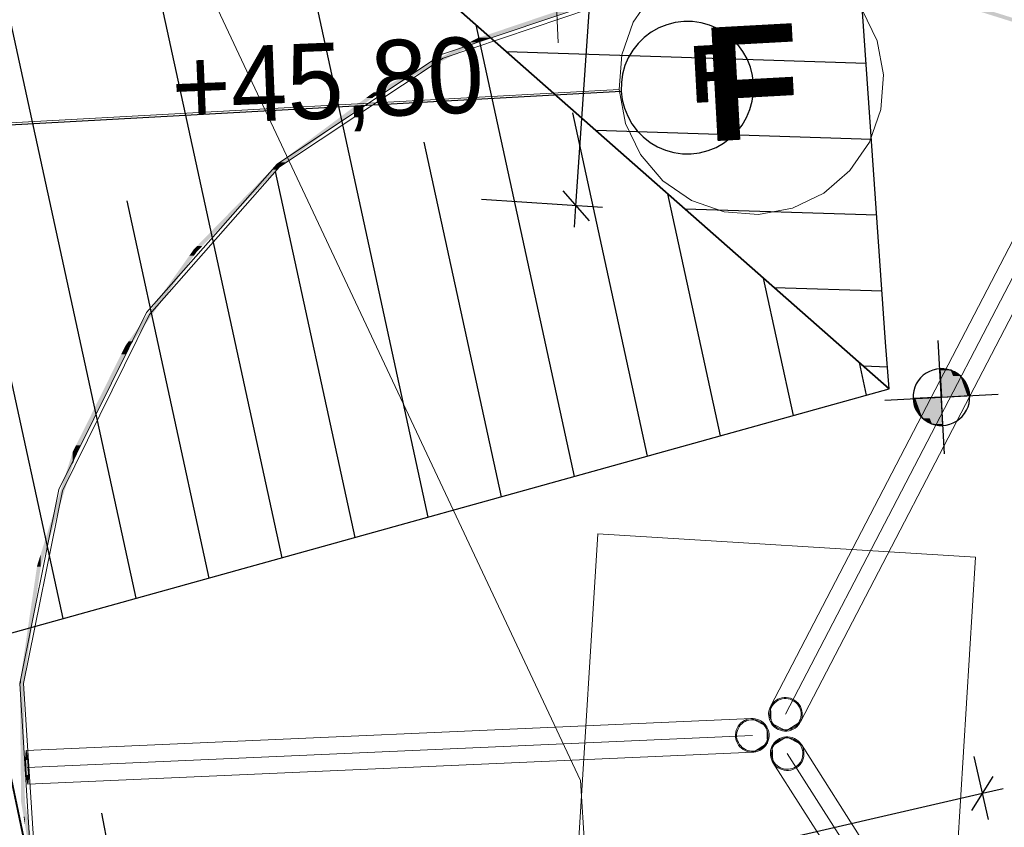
# Model space of a CAD drawing. Extents: x -779 to 790, y -208 to 633.
# Tile 186 of 232: x 468 to 520, y -82 to -39. Entities that reach past the tile are written whole.
import ezdxf
from ezdxf.lldxf.tags import DXFTag

# ---------------------------------------------------------------- set-up
doc = ezdxf.new("R2010")
doc.units = 0
doc.layers.get('0').update_dxf_attribs({"lineweight": 25})
for name, color, linetype, lineweight, true_color in [('01AFU Allgemein Bemaßung-A07F5V4RWF', 7, 'Continuous', 25, 0x848484), ('02 Raster Bemaßung', 7, 'Continuous', 25, 0x848484), ('02 Raster Gebäude-A07F5V4QWF', 7, 'Continuous', 25, 0x848484), ('10 Bäume Bestand', 9, 'Continuous', 18, 0x808080), ('30 Baugrubenplanung', 7, 'Continuous', 25, 0x848484), ('30 Baugrubenplanung - Bemaßung', 7, 'Continuous', 25, 0x848484), ('30 Baugrubenplanung - Bemaßung-gefuellt', 7, 'Continuous', 35, 0xfefefe), ('60 Baumstützen - Fundamente', 9, 'Continuous', 18, 0x808080), ('60 Baumstützen - Gehegelinie', 9, 'Continuous', 18, 0x808080), ('60 Baumstützen - Ringe neu', 9, 'Continuous', 18, 0x808080), ('60 Baumstützen - Stahlstützen', 9, 'Continuous', 18, 0x808080), ('60 Höhen Außen (Bestand - bleibt)', 9, 'Continuous', 18, 0x808080), ('60 Netz', 9, 'Continuous', 18, 0x808080)]:
    doc.layers.add(name, color=color, linetype=linetype, lineweight=lineweight, true_color=true_color)
doc.layers.add('02 Raster Gebäude-A07F5V53WF', color=7, linetype='Continuous', lineweight=13)
doc.styles.get("Standard").update_dxf_attribs({"font": 'arial.ttf'})
tags = doc.linetypes.add('Raster-A07F5V4TWF', pattern=[0.2, 0.1, -0.05, 0, -0.05]).pattern_tags.tags
tags[10:11] = [DXFTag(74, 4), DXFTag(75, 0), DXFTag(340, '0'), DXFTag(46, 1.0), DXFTag(50, 0.0), DXFTag(44, 0.0), DXFTag(45, 0.0)]
tags[8:9] = [DXFTag(74, 4), DXFTag(75, 0), DXFTag(340, '0'), DXFTag(46, 1.0), DXFTag(50, 0.0), DXFTag(44, 0.0), DXFTag(45, 0.0)]
tags[6:7] = [DXFTag(74, 4), DXFTag(75, 0), DXFTag(340, '0'), DXFTag(46, 1.0), DXFTag(50, 0.0), DXFTag(44, 0.0), DXFTag(45, 0.0)]
tags[4:5] = [DXFTag(74, 4), DXFTag(75, 0), DXFTag(340, '0'), DXFTag(46, 1.0), DXFTag(50, 0.0), DXFTag(44, 0.0), DXFTag(45, 0.0)]
tags = doc.linetypes.add('Raster-A07F5V57WF', pattern=[0.2, 0.1, -0.05, 0, -0.05]).pattern_tags.tags
tags[10:11] = [DXFTag(74, 4), DXFTag(75, 0), DXFTag(340, '0'), DXFTag(46, 1.0), DXFTag(50, 0.0), DXFTag(44, 0.0), DXFTag(45, 0.0)]
tags[8:9] = [DXFTag(74, 4), DXFTag(75, 0), DXFTag(340, '0'), DXFTag(46, 1.0), DXFTag(50, 0.0), DXFTag(44, 0.0), DXFTag(45, 0.0)]
tags[6:7] = [DXFTag(74, 4), DXFTag(75, 0), DXFTag(340, '0'), DXFTag(46, 1.0), DXFTag(50, 0.0), DXFTag(44, 0.0), DXFTag(45, 0.0)]
tags[4:5] = [DXFTag(74, 4), DXFTag(75, 0), DXFTag(340, '0'), DXFTag(46, 1.0), DXFTag(50, 0.0), DXFTag(44, 0.0), DXFTag(45, 0.0)]

# ---------------------------------------------------------------- blocks, each defined once
blk = doc.blocks.new('Referenz-A07F5V4VWF', base_point=(-401.415, -176.34))
at = {"color": 0, "linetype": 'ByBlock', "lineweight": -2, "ltscale": 12.5}
for p, q in [((513.569, -56.305), (511.429, -25.541)), ((513.763, -58.777), (513.569, -56.305)), ((517.015, -57.798), (516.436, -57.715)), ((516.436, -57.715), (516.518, -59.213)), ((517.519, -58.096), (517.015, -57.798)), ((517.87, -58.564), (517.519, -58.096)), ((465.239, -72.268), (513.763, -58.777)), ((518.016, -59.131), (517.87, -58.564)), ((516.518, -59.213), (515.02, -59.295)), ((515.02, -59.295), (515.165, -59.862)), ((516.518, -59.213), (518.016, -59.131)), ((516.6, -60.711), (516.518, -59.213)), ((515.165, -59.862), (515.517, -60.33)), ((515.517, -60.33), (516.02, -60.628)), ((516.02, -60.628), (516.6, -60.711))]:
    blk.add_line(p, q, dxfattribs=at)
at = {"layer": '01AFU Allgemein Bemaßung-A07F5V4RWF', "color": 0, "lineweight": -2}
blk.add_line((472.128, -81.191), (472.786, -84.534), dxfattribs=at)
at = {"layer": '02 Raster Bemaßung', "color": 0, "lineweight": -2}
for p, q in [((497.204, -49.11), (499.986, -7.948)), ((496.506, -48.311), (497.902, -49.909)), ((498.607, -49.205), (492.215, -48.773)), ((497.128, -50.232), (497.204, -49.11))]:
    blk.add_line(p, q, dxfattribs=at)
at = {"layer": '02 Raster Gebäude-A07F5V4QWF', "color": 0, "lineweight": -2}
for p, q in [((502.007, -39.539), (501.582, -39.709)), ((502.451, -39.425), (502.007, -39.539)), ((502.905, -39.37), (502.451, -39.425)), ((503.363, -39.375), (502.905, -39.37)), ((503.816, -39.44), (503.363, -39.375)), ((504.257, -39.563), (503.816, -39.44)), ((501.183, -39.934), (500.817, -40.209)), ((501.582, -39.709), (501.183, -39.934)), ((504.679, -39.743), (504.257, -39.563)), ((505.073, -39.976), (504.679, -39.743)), ((505.433, -40.259), (505.073, -39.976)), ((500.49, -40.529), (500.207, -40.889)), ((500.817, -40.209), (500.49, -40.529)), ((505.753, -40.586), (505.433, -40.259)), ((500.207, -40.889), (499.974, -41.283)), ((506.028, -40.952), (505.753, -40.586)), ((506.253, -41.351), (506.028, -40.952)), ((499.974, -41.283), (499.794, -41.704)), ((506.423, -41.776), (506.253, -41.351)), ((499.671, -42.145), (499.606, -42.599)), ((499.794, -41.704), (499.671, -42.145)), ((506.537, -42.219), (506.423, -41.776)), ((499.606, -42.599), (499.601, -43.057)), ((506.592, -42.674), (506.537, -42.219)), ((499.601, -43.057), (499.656, -43.511)), ((506.522, -43.585), (506.587, -43.132)), ((506.587, -43.132), (506.592, -42.674)), ((499.656, -43.511), (499.77, -43.955)), ((506.399, -44.026), (506.522, -43.585)), ((499.77, -43.955), (499.941, -44.38)), ((506.219, -44.447), (506.399, -44.026)), ((499.941, -44.38), (500.165, -44.778)), ((505.986, -44.841), (506.219, -44.447)), ((500.165, -44.778), (500.44, -45.145)), ((500.44, -45.145), (500.76, -45.472)), ((505.376, -45.522), (505.703, -45.202)), ((505.703, -45.202), (505.986, -44.841)), ((500.76, -45.472), (501.121, -45.755)), ((501.121, -45.755), (501.515, -45.988)), ((505.01, -45.797), (505.376, -45.522)), ((501.515, -45.988), (501.936, -46.168)), ((501.936, -46.168), (502.377, -46.291)), ((502.377, -46.291), (502.83, -46.356)), ((503.288, -46.36), (503.742, -46.306)), ((503.742, -46.306), (504.186, -46.192)), ((504.186, -46.192), (504.611, -46.021)), ((504.611, -46.021), (505.01, -45.797)), ((502.83, -46.356), (503.288, -46.36))]:
    blk.add_line(p, q, dxfattribs=at)
at = {"layer": '02 Raster Gebäude-A07F5V4QWF', "color": 0, "linetype": 'Raster-A07F5V4TWF', "lineweight": -2, "ltscale": 187.5}
blk.add_line((435.203, -46.58), (499.601, -43.057), dxfattribs=at)
at = {"layer": '30 Baugrubenplanung', "color": 0, "lineweight": -2}
for p, q in [((513.763, -58.777), (469.416, -19.726)), ((469.416, -19.726), (513.763, -58.777)), ((469.416, -19.726), (513.763, -58.777)), ((473.964, -69.842), (463.317, -20.927)), ((481.684, -67.696), (471.676, -21.716)), ((513.569, -56.305), (511.429, -25.541)), ((513.569, -56.305), (511.429, -25.541)), ((489.403, -65.55), (481.804, -30.635)), ((497.123, -63.403), (491.932, -39.553)), ((512.545, -41.588), (493.552, -40.98)), ((500.983, -62.33), (497.037, -44.202)), ((512.824, -45.597), (498.266, -45.131)), ((493.263, -64.476), (489.186, -45.747)), ((485.543, -66.623), (481.336, -47.292)), ((477.824, -68.769), (473.486, -48.837)), ((504.842, -61.257), (502.059, -48.471)), ((513.103, -49.606), (502.98, -49.282)), ((470.104, -70.915), (465.635, -50.382)), ((508.702, -60.184), (507.123, -52.93)), ((513.382, -53.615), (507.694, -53.433)), ((513.763, -58.777), (513.569, -56.305)), ((513.763, -58.777), (513.569, -56.305)), ((512.562, -59.111), (512.187, -57.389)), ((513.673, -57.624), (512.408, -57.584)), ((465.239, -72.268), (513.763, -58.777)), ((465.239, -72.268), (513.763, -58.777))]:
    blk.add_line(p, q, dxfattribs=at)
at = {"layer": '30 Baugrubenplanung - Bemaßung', "color": 0, "lineweight": -2}
for p, q in [((516.682, -62.209), (516.354, -56.217)), ((516.262, -57.735), (516.071, -57.781)), ((516.457, -57.714), (516.262, -57.735)), ((516.653, -57.719), (516.457, -57.714)), ((516.847, -57.75), (516.653, -57.719)), ((517.035, -57.805), (516.847, -57.75)), ((515.415, -58.196), (515.292, -58.349)), ((515.557, -58.061), (515.415, -58.196)), ((515.716, -57.945), (515.557, -58.061)), ((515.888, -57.852), (515.716, -57.945)), ((516.071, -57.781), (515.888, -57.852)), ((517.215, -57.885), (517.035, -57.805)), ((517.382, -57.987), (517.215, -57.885)), ((517.535, -58.11), (517.382, -57.987)), ((517.67, -58.252), (517.535, -58.11)), ((517.786, -58.411), (517.67, -58.252)), ((515.11, -58.696), (515.054, -58.884)), ((515.189, -58.516), (515.11, -58.696)), ((515.292, -58.349), (515.189, -58.516)), ((517.879, -58.583), (517.786, -58.411)), ((517.95, -58.767), (517.879, -58.583)), ((517.996, -58.957), (517.95, -58.767)), ((513.522, -59.377), (519.514, -59.049)), ((515.024, -59.078), (515.019, -59.274)), ((515.019, -59.274), (515.04, -59.469)), ((515.054, -58.884), (515.024, -59.078)), ((518.017, -59.152), (517.996, -58.957)), ((518.012, -59.349), (518.017, -59.152)), ((515.04, -59.469), (515.086, -59.66)), ((515.086, -59.66), (515.156, -59.843)), ((517.846, -59.91), (517.926, -59.731)), ((517.926, -59.731), (517.981, -59.542)), ((517.981, -59.542), (518.012, -59.349)), ((515.156, -59.843), (515.25, -60.015)), ((515.25, -60.015), (515.366, -60.174)), ((515.366, -60.174), (515.501, -60.316)), ((515.501, -60.316), (515.654, -60.439)), ((517.479, -60.365), (517.621, -60.23)), ((517.621, -60.23), (517.744, -60.078)), ((517.744, -60.078), (517.846, -59.91)), ((515.654, -60.439), (515.821, -60.542)), ((515.821, -60.542), (516, -60.621)), ((516, -60.621), (516.189, -60.677)), ((516.189, -60.677), (516.382, -60.707)), ((516.382, -60.707), (516.579, -60.712)), ((516.579, -60.712), (516.774, -60.691)), ((516.774, -60.691), (516.964, -60.645)), ((516.964, -60.645), (517.148, -60.575)), ((517.148, -60.575), (517.32, -60.481)), ((517.32, -60.481), (517.479, -60.365)), ((518.234, -78.206), (518.998, -81.526)), ((518.12, -81.055), (519.246, -79.256)), ((519.779, -79.903), (518.683, -80.155)), ((518.683, -80.155), (180.282, -158.033))]:
    blk.add_line(p, q, dxfattribs=at)
at = {"layer": '30 Baugrubenplanung - Bemaßung-gefuellt', "color": 0}
for points in [[(516.457, -57.718), (516.436, -57.718), (516.436, -57.715)], [(516.518, -59.213), (516.457, -57.718), (516.436, -57.718)], [(517.071, -59.183), (516.517, -59.183), (516.457, -57.718)], [(517.015, -57.798), (516.491, -57.798), (516.457, -57.718)], [(517.071, -59.183), (517.015, -57.798), (516.491, -57.798)], [(517.562, -59.156), (517.07, -59.156), (517.015, -57.798)], [(517.519, -58.096), (517.135, -58.096), (517.015, -57.798)], [(517.562, -59.156), (517.519, -58.096), (517.135, -58.096)], [(517.894, -59.138), (517.561, -59.138), (517.519, -58.096)], [(517.87, -58.564), (517.687, -58.564), (517.519, -58.096)], [(517.894, -59.138), (517.87, -58.564), (517.687, -58.564)], [(518.016, -59.131), (517.893, -59.131), (517.87, -58.564)], [(515.142, -59.295), (515.02, -59.295), (515.142, -59.288)], [(515.165, -59.862), (515.142, -59.295), (515.02, -59.295)], [(515.474, -59.288), (515.142, -59.288), (515.474, -59.27)], [(515.348, -59.862), (515.165, -59.862), (515.142, -59.288)], [(515.517, -60.33), (515.474, -59.288), (515.142, -59.288)], [(515.965, -59.27), (515.474, -59.27), (515.964, -59.243)], [(515.9, -60.33), (515.517, -60.33), (515.474, -59.27)], [(516.02, -60.628), (515.965, -59.27), (515.474, -59.27)], [(516.519, -59.243), (515.964, -59.243), (516.518, -59.213)], [(516.545, -60.628), (516.02, -60.628), (515.964, -59.243)], [(516.578, -60.708), (516.519, -59.243), (515.964, -59.243)], [(516.518, -59.213), (517.071, -59.183), (516.517, -59.183)], [(516.6, -60.708), (516.578, -60.708), (516.518, -59.213)], [(517.071, -59.183), (517.562, -59.156), (517.07, -59.156)], [(517.562, -59.156), (517.894, -59.138), (517.561, -59.138)], [(517.894, -59.138), (518.016, -59.131), (517.893, -59.131)], [(515.517, -60.33), (515.348, -59.862), (515.165, -59.862)], [(516.02, -60.628), (515.9, -60.33), (515.517, -60.33)], [(516.578, -60.708), (516.545, -60.628), (516.02, -60.628)], [(516.6, -60.711), (516.6, -60.708), (516.578, -60.708)]]:
    blk.add_solid(points, dxfattribs=at)
at = {"layer": '02 Raster Gebäude-A07F5V4QWF', "color": 0, "linetype": 'ByBlock', "lineweight": -2, "ltscale": 3.125, "insert": (503.155, -40.683), "char_height": 3.00039, "attachment_point": 1, "rotation": 3.132}
blk.add_mtext('{\\fArial|b1|i0;F}', dxfattribs=at)
blk = doc.blocks.new('Referenz-A07F5V59WF', base_point=(-759.499, -206.186))
at = {"layer": '02 Raster Gebäude-A07F5V53WF', "color": 0, "linetype": 'Continuous', "ltscale": 117.000008}
for p, q in [((501.261, -37.904), (500.23, -39.413)), ((513.126, -40.397), (512.335, -38.75)), ((500.23, -39.413), (499.624, -41.136)), ((513.463, -42.193), (513.126, -40.397)), ((499.624, -41.136), (499.485, -42.958)), ((513.324, -44.015), (513.463, -42.193)), ((499.485, -42.958), (499.822, -44.754)), ((512.718, -45.739), (513.324, -44.015)), ((499.822, -44.754), (500.612, -46.402)), ((511.686, -47.247), (512.718, -45.739)), ((500.612, -46.402), (501.802, -47.788)), ((510.3, -48.437), (511.686, -47.247)), ((501.802, -47.788), (503.311, -48.82)), ((503.311, -48.82), (505.035, -49.426)), ((508.652, -49.228), (510.3, -48.437)), ((505.035, -49.426), (506.856, -49.565)), ((506.856, -49.565), (508.652, -49.228))]:
    blk.add_line(p, q, dxfattribs=at)
at = {"layer": '02 Raster Gebäude-A07F5V53WF', "color": 0, "linetype": 'Raster-A07F5V57WF', "ltscale": 117.000008}
blk.add_line((435.098, -46.482), (499.485, -42.958), dxfattribs=at)
at = {"layer": '10 Bäume Bestand', "color": 0, "linetype": 'Continuous', "ltscale": 162.000017}
for p, q in [((476.152, -34.202), (497.455, -79.472)), ((497.455, -79.472), (499.218, -108.436))]:
    blk.add_line(p, q, dxfattribs=at)
at = {"layer": '60 Baumstützen - Fundamente', "color": 0, "linetype": 'Continuous', "ltscale": 162.000017}
for p, q in [((498.359, -66.434), (497.127, -86.396)), ((518.319, -67.666), (498.359, -66.434)), ((517.088, -87.628), (518.319, -67.666))]:
    blk.add_line(p, q, dxfattribs=at)
at = {"layer": '60 Baumstützen - Gehegelinie', "color": 0, "linetype": 'Continuous', "ltscale": 162.000017}
blk.add_line((468.588, -85.294), (452.104, -7.222), dxfattribs=at)
at = {"layer": '60 Baumstützen - Ringe neu', "color": 0, "linetype": 'Continuous', "ltscale": 162.000017}
for p, q in [((500, -37.786), (490.105, -41.123)), ((500.038, -37.982), (490.194, -41.302)), ((490.105, -41.123), (481.412, -46.906)), ((490.194, -41.302), (481.543, -47.056)), ((481.412, -46.906), (474.511, -54.742)), ((481.543, -47.056), (474.678, -54.854)), ((474.511, -54.742), (469.874, -64.097)), ((474.678, -54.854), (470.064, -64.162)), ((469.874, -64.097), (467.817, -74.334)), ((470.064, -64.162), (468.016, -74.348)), ((467.817, -74.334), (468.478, -84.755)), ((468.016, -74.348), (468.675, -84.716))]:
    blk.add_line(p, q, dxfattribs=at)
for points in [[(492.711, -40.223), (492.087, -40.223), (497.956, -38.455)], [(492.087, -40.223), (497.956, -38.455), (497.332, -38.455)], [(522.545, -39.888), (521.945, -39.888), (516.63, -38.038)], [(522.545, -40.097), (517.23, -38.247), (516.63, -38.247)], [(486.985, -43.105), (486.555, -43.105), (492.009, -40.475)], [(486.555, -43.105), (492.009, -40.475), (491.579, -40.475)], [(492.009, -40.475), (491.579, -40.475), (492.009, -40.25)], [(492.087, -40.25), (492.009, -40.25), (492.087, -40.223)], [(492.087, -40.434), (492.009, -40.434), (492.009, -40.25)], [(492.087, -40.434), (492.087, -40.25), (492.009, -40.25)], [(492.009, -40.475), (492.087, -40.434), (492.009, -40.434)], [(492.087, -40.434), (492.711, -40.223), (492.087, -40.223)], [(486.448, -43.409), (486.114, -43.409), (486.448, -43.161)], [(486.555, -43.161), (486.448, -43.161), (486.555, -43.105)], [(486.555, -43.33), (486.448, -43.33), (486.448, -43.161)], [(486.555, -43.33), (486.555, -43.161), (486.448, -43.161)], [(486.555, -43.33), (486.985, -43.105), (486.555, -43.105)], [(481.878, -46.808), (481.543, -46.808), (486.448, -43.409)], [(481.543, -46.808), (486.448, -43.409), (486.114, -43.409)], [(486.448, -43.409), (486.555, -43.33), (486.448, -43.33)], [(481.543, -46.906), (481.412, -46.906), (481.543, -46.808)], [(481.543, -47.056), (481.878, -46.808), (481.543, -46.808)], [(477.456, -51.236), (477.177, -51.236), (481.412, -47.191)], [(477.177, -51.236), (481.412, -47.191), (481.133, -47.191)], [(481.412, -47.191), (481.133, -47.191), (481.412, -46.906)], [(481.543, -47.056), (481.412, -47.056), (481.412, -46.906)], [(481.543, -47.056), (481.543, -46.906), (481.412, -46.906)], [(481.412, -47.191), (481.543, -47.056), (481.412, -47.056)], [(477.023, -51.737), (476.779, -51.737), (477.023, -51.393)], [(477.177, -51.393), (477.023, -51.393), (477.177, -51.236)], [(477.177, -51.521), (477.023, -51.521), (477.023, -51.393)], [(477.177, -51.521), (477.177, -51.393), (477.023, -51.393)], [(477.177, -51.521), (477.456, -51.236), (477.177, -51.236)], [(473.807, -56.269), (473.562, -56.269), (477.023, -51.737)], [(473.562, -56.269), (477.023, -51.737), (476.779, -51.737)], [(477.023, -51.737), (477.177, -51.521), (477.023, -51.521)], [(473.39, -56.96), (473.168, -56.96), (473.39, -56.511)], [(473.562, -56.511), (473.39, -56.511), (473.562, -56.269)], [(473.562, -56.614), (473.39, -56.614), (473.39, -56.511)], [(473.562, -56.614), (473.562, -56.511), (473.39, -56.511)], [(473.39, -56.96), (473.562, -56.614), (473.39, -56.614)], [(473.562, -56.614), (473.807, -56.269), (473.562, -56.269)], [(471.011, -61.76), (470.789, -61.76), (473.39, -56.96)], [(470.789, -61.76), (473.39, -56.96), (473.168, -56.96)], [(470.789, -62.134), (470.603, -62.134), (470.789, -61.76)], [(470.789, -62.209), (471.011, -61.76), (470.789, -61.76)], [(470.603, -62.802), (470.394, -62.802), (470.603, -62.134)], [(470.789, -62.209), (470.603, -62.209), (470.603, -62.134)], [(470.789, -62.209), (470.789, -62.134), (470.603, -62.134)], [(470.603, -62.802), (470.789, -62.209), (470.603, -62.209)], [(469.134, -67.501), (468.925, -67.501), (470.603, -62.802)], [(468.925, -67.501), (470.603, -62.802), (470.394, -62.802)], [(468.925, -68.125), (468.73, -68.125), (468.925, -67.501)], [(468.925, -68.169), (469.134, -67.501), (468.925, -67.501)], [(468.73, -69.495), (468.528, -69.495), (468.73, -68.125)], [(468.925, -68.169), (468.73, -68.169), (468.73, -68.125)], [(468.925, -68.169), (468.925, -68.125), (468.73, -68.125)], [(468.73, -69.495), (468.925, -68.169), (468.73, -68.169)], [(468.218, -72.977), (468.016, -72.977), (468.73, -69.495)], [(468.016, -72.977), (468.73, -69.495), (468.528, -69.495)], [(468.016, -73.862), (467.886, -73.862), (468.016, -72.977)], [(468.016, -74.348), (468.218, -72.977), (468.016, -72.977)], [(467.886, -74.334), (467.817, -74.334), (467.886, -73.862)], [(468.003, -80.61), (467.886, -80.61), (467.886, -73.862)], [(468.016, -81.377), (468.016, -73.862), (467.886, -73.862)], [(467.886, -80.61), (467.886, -74.334), (467.817, -74.334)], [(468.081, -81.377), (468.016, -81.377), (468.016, -74.348)], [(468.085, -80.592), (468.074, -80.592), (468.016, -74.348)], [(468.016, -81.377), (468.003, -80.61), (467.886, -80.61)], [(468.085, -81.784), (468.085, -80.592), (468.074, -80.592)], [(468.249, -81.784), (468.085, -81.784), (468.085, -80.592)], [(468.936, -85.607), (468.773, -85.607), (468.085, -80.592)], [(468.085, -81.784), (468.081, -81.377), (468.016, -81.377)], [(468.936, -86.798), (468.249, -81.784), (468.085, -81.784)]]:
    blk.add_solid(points, dxfattribs=at)
at = {"layer": '60 Baumstützen - Stahlstützen', "color": 0, "linetype": 'Continuous', "ltscale": 162.000017}
for p, q in [((507.491, -75.551), (525.275, -41.35)), ((508.28, -75.961), (526.064, -41.76)), ((509.068, -76.371), (526.852, -42.17)), ((507.598, -75.393), (507.528, -75.487)), ((507.643, -75.432), (507.579, -75.519)), ((507.678, -75.309), (507.598, -75.393)), ((507.719, -75.354), (507.643, -75.432)), ((507.769, -75.237), (507.678, -75.309)), ((507.803, -75.286), (507.719, -75.354)), ((507.869, -75.177), (507.769, -75.237)), ((507.896, -75.23), (507.803, -75.286)), ((507.975, -75.13), (507.869, -75.177)), ((507.996, -75.187), (507.896, -75.23)), ((508.087, -75.098), (507.975, -75.13)), ((508.1, -75.157), (507.996, -75.187)), ((508.202, -75.081), (508.087, -75.098)), ((508.207, -75.14), (508.1, -75.157)), ((508.318, -75.078), (508.202, -75.081)), ((508.315, -75.138), (508.207, -75.14)), ((508.423, -75.151), (508.315, -75.138)), ((508.434, -75.092), (508.318, -75.078)), ((508.528, -75.177), (508.423, -75.151)), ((508.547, -75.12), (508.434, -75.092)), ((508.629, -75.216), (508.528, -75.177)), ((508.655, -75.162), (508.547, -75.12)), ((508.724, -75.269), (508.629, -75.216)), ((508.757, -75.218), (508.655, -75.162)), ((508.812, -75.333), (508.724, -75.269)), ((508.85, -75.287), (508.757, -75.218)), ((508.89, -75.408), (508.812, -75.333)), ((508.934, -75.368), (508.85, -75.287)), ((508.957, -75.493), (508.89, -75.408)), ((509.006, -75.459), (508.934, -75.368)), ((507.402, -75.809), (507.389, -75.925)), ((507.389, -75.925), (507.391, -76.041)), ((507.43, -75.697), (507.402, -75.809)), ((507.472, -75.588), (507.43, -75.697)), ((507.461, -75.82), (507.449, -75.928)), ((507.449, -75.928), (507.451, -76.036)), ((507.487, -75.715), (507.461, -75.82)), ((507.528, -75.487), (507.472, -75.588)), ((507.527, -75.614), (507.487, -75.715)), ((507.53, -76.439), (507.491, -75.551)), ((507.579, -75.519), (507.527, -75.614)), ((509.013, -75.586), (508.957, -75.493)), ((509.067, -75.558), (509.006, -75.459)), ((509.057, -75.685), (509.013, -75.586)), ((509.087, -75.79), (509.057, -75.685)), ((509.113, -75.665), (509.067, -75.558)), ((509.103, -75.897), (509.087, -75.79)), ((509.105, -76.005), (509.103, -75.897)), ((509.145, -75.777), (509.113, -75.665)), ((509.163, -75.892), (509.145, -75.777)), ((509.165, -76.008), (509.163, -75.892)), ((506.502, -76.195), (468.161, -77.887)), ((505.926, -76.427), (505.845, -76.51)), ((505.966, -76.471), (505.891, -76.549)), ((506.017, -76.354), (505.926, -76.427)), ((506.051, -76.403), (505.966, -76.471)), ((506.116, -76.294), (506.017, -76.354)), ((506.144, -76.347), (506.051, -76.403)), ((506.223, -76.248), (506.116, -76.294)), ((506.243, -76.304), (506.144, -76.347)), ((506.335, -76.215), (506.223, -76.248)), ((506.347, -76.274), (506.243, -76.304)), ((506.45, -76.198), (506.335, -76.215)), ((506.455, -76.258), (506.347, -76.274)), ((506.566, -76.196), (506.45, -76.198)), ((506.563, -76.256), (506.455, -76.258)), ((506.502, -76.195), (507.291, -76.605)), ((506.671, -76.268), (506.563, -76.256)), ((506.681, -76.209), (506.566, -76.196)), ((506.776, -76.294), (506.671, -76.268)), ((506.794, -76.237), (506.681, -76.209)), ((506.877, -76.334), (506.776, -76.294)), ((506.903, -76.279), (506.794, -76.237)), ((506.972, -76.386), (506.877, -76.334)), ((507.004, -76.336), (506.903, -76.279)), ((507.059, -76.451), (506.972, -76.386)), ((507.098, -76.405), (507.004, -76.336)), ((507.137, -76.526), (507.059, -76.451)), ((507.182, -76.485), (507.098, -76.405)), ((507.254, -76.576), (507.182, -76.485)), ((507.391, -76.041), (507.408, -76.156)), ((507.408, -76.156), (507.44, -76.268)), ((507.44, -76.268), (507.487, -76.374)), ((507.451, -76.036), (507.467, -76.143)), ((507.467, -76.143), (507.497, -76.248)), ((507.487, -76.374), (507.547, -76.474)), ((507.497, -76.248), (507.54, -76.347)), ((508.319, -76.849), (507.53, -76.439)), ((507.54, -76.347), (507.596, -76.44)), ((507.547, -76.474), (507.619, -76.565)), ((507.596, -76.44), (507.664, -76.525)), ((509.068, -76.371), (508.319, -76.849)), ((508.91, -76.501), (508.974, -76.414)), ((508.956, -76.54), (509.025, -76.446)), ((508.974, -76.414), (509.027, -76.319)), ((509.025, -76.446), (509.081, -76.345)), ((509.027, -76.319), (509.067, -76.218)), ((509.067, -76.218), (509.093, -76.113)), ((509.081, -76.345), (509.124, -76.236)), ((509.093, -76.113), (509.105, -76.005)), ((509.124, -76.236), (509.152, -76.124)), ((509.152, -76.124), (509.165, -76.008)), ((505.649, -76.927), (505.636, -77.042)), ((505.677, -76.814), (505.649, -76.927)), ((505.72, -76.706), (505.677, -76.814)), ((505.708, -76.937), (505.696, -77.045)), ((505.735, -76.832), (505.708, -76.937)), ((505.776, -76.604), (505.72, -76.706)), ((505.774, -76.731), (505.735, -76.832)), ((505.827, -76.636), (505.774, -76.731)), ((505.845, -76.51), (505.776, -76.604)), ((505.891, -76.549), (505.827, -76.636)), ((507.205, -76.611), (507.137, -76.526)), ((507.261, -76.703), (507.205, -76.611)), ((507.314, -76.676), (507.254, -76.576)), ((507.304, -76.803), (507.261, -76.703)), ((507.291, -76.605), (507.33, -77.493)), ((507.334, -76.907), (507.304, -76.803)), ((507.361, -76.783), (507.314, -76.676)), ((507.35, -77.014), (507.334, -76.907)), ((507.393, -76.894), (507.361, -76.783)), ((507.41, -77.009), (507.393, -76.894)), ((507.619, -76.565), (507.703, -76.646)), ((507.664, -76.525), (507.742, -76.6)), ((507.703, -76.646), (507.797, -76.715)), ((507.742, -76.6), (507.829, -76.664)), ((507.797, -76.715), (507.899, -76.771)), ((507.829, -76.664), (507.924, -76.717)), ((507.899, -76.771), (508.007, -76.813)), ((507.924, -76.717), (508.025, -76.756)), ((508.007, -76.813), (508.12, -76.841)), ((508.025, -76.756), (508.13, -76.782)), ((508.12, -76.841), (508.235, -76.854)), ((508.13, -76.782), (508.238, -76.795)), ((508.235, -76.854), (508.351, -76.852)), ((508.238, -76.795), (508.346, -76.792)), ((508.346, -76.792), (508.454, -76.776)), ((508.351, -76.852), (508.466, -76.835)), ((508.454, -76.776), (508.558, -76.746)), ((508.466, -76.835), (508.578, -76.803)), ((508.558, -76.746), (508.657, -76.703)), ((508.578, -76.803), (508.685, -76.756)), ((508.657, -76.703), (508.75, -76.647)), ((508.685, -76.756), (508.784, -76.696)), ((508.75, -76.647), (508.835, -76.579)), ((508.784, -76.696), (508.875, -76.624)), ((508.835, -76.579), (508.91, -76.501)), ((508.875, -76.624), (508.956, -76.54)), ((506.541, -77.083), (468.2, -78.775)), ((505.636, -77.042), (505.639, -77.159)), ((505.639, -77.159), (505.656, -77.274)), ((505.656, -77.274), (505.688, -77.385)), ((505.688, -77.385), (505.735, -77.492)), ((505.696, -77.045), (505.698, -77.154)), ((505.698, -77.154), (505.715, -77.261)), ((505.715, -77.261), (505.745, -77.365)), ((505.735, -77.492), (505.795, -77.592)), ((505.745, -77.365), (505.788, -77.464)), ((505.788, -77.464), (505.844, -77.557)), ((507.33, -77.493), (506.58, -77.971)), ((507.222, -77.532), (507.275, -77.437)), ((507.273, -77.564), (507.329, -77.462)), ((507.275, -77.437), (507.314, -77.336)), ((507.314, -77.336), (507.34, -77.23)), ((507.329, -77.462), (507.371, -77.354)), ((507.34, -77.23), (507.352, -77.123)), ((507.352, -77.123), (507.35, -77.014)), ((507.371, -77.354), (507.399, -77.241)), ((507.399, -77.241), (507.412, -77.126)), ((507.412, -77.126), (507.41, -77.009)), ((507.58, -77.633), (508.329, -77.155)), ((507.689, -77.469), (507.62, -77.563)), ((507.735, -77.508), (507.671, -77.595)), ((507.77, -77.386), (507.689, -77.469)), ((507.81, -77.43), (507.735, -77.508)), ((507.861, -77.313), (507.77, -77.386)), ((507.895, -77.362), (507.81, -77.43)), ((507.96, -77.253), (507.861, -77.313)), ((507.988, -77.306), (507.895, -77.362)), ((508.067, -77.207), (507.96, -77.253)), ((508.087, -77.263), (507.988, -77.306)), ((508.179, -77.174), (508.067, -77.207)), ((508.191, -77.233), (508.087, -77.263)), ((508.294, -77.157), (508.179, -77.174)), ((508.299, -77.217), (508.191, -77.233)), ((508.41, -77.155), (508.294, -77.157)), ((508.407, -77.215), (508.299, -77.217)), ((508.329, -77.155), (509.118, -77.565)), ((508.515, -77.227), (508.407, -77.215)), ((508.525, -77.168), (508.41, -77.155)), ((508.62, -77.253), (508.515, -77.227)), ((508.638, -77.196), (508.525, -77.168)), ((508.721, -77.293), (508.62, -77.253)), ((508.747, -77.238), (508.638, -77.196)), ((508.816, -77.345), (508.721, -77.293)), ((508.848, -77.295), (508.747, -77.238)), ((508.903, -77.409), (508.816, -77.345)), ((508.942, -77.364), (508.848, -77.295)), ((508.981, -77.485), (508.903, -77.409)), ((509.026, -77.444), (508.942, -77.364)), ((509.049, -77.569), (508.981, -77.485)), ((509.098, -77.535), (509.026, -77.444)), ((468.114, -78.334), (468.161, -77.887)), ((468.124, -78.383), (468.166, -77.987)), ((468.161, -77.887), (468.166, -77.987)), ((468.247, -78.328), (468.161, -77.887)), ((468.166, -77.987), (468.242, -78.378)), ((506.58, -77.971), (468.24, -79.663)), ((505.795, -77.592), (505.867, -77.682)), ((505.844, -77.557), (505.911, -77.642)), ((505.867, -77.682), (505.951, -77.763)), ((505.911, -77.642), (505.99, -77.717)), ((505.951, -77.763), (506.044, -77.832)), ((505.99, -77.717), (506.077, -77.782)), ((506.044, -77.832), (506.146, -77.888)), ((506.077, -77.782), (506.172, -77.834)), ((506.146, -77.888), (506.254, -77.931)), ((506.172, -77.834), (506.273, -77.874)), ((506.254, -77.931), (506.367, -77.959)), ((506.273, -77.874), (506.378, -77.9)), ((506.367, -77.959), (506.483, -77.972)), ((506.378, -77.9), (506.486, -77.912)), ((506.483, -77.972), (506.599, -77.97)), ((506.486, -77.912), (506.594, -77.91)), ((506.594, -77.91), (506.701, -77.894)), ((506.599, -77.97), (506.714, -77.952)), ((506.701, -77.894), (506.805, -77.864)), ((506.714, -77.952), (506.826, -77.92)), ((506.805, -77.864), (506.905, -77.82)), ((506.826, -77.92), (506.932, -77.874)), ((506.905, -77.82), (506.998, -77.764)), ((506.932, -77.874), (507.032, -77.814)), ((506.998, -77.764), (507.083, -77.697)), ((507.032, -77.814), (507.123, -77.741)), ((507.083, -77.697), (507.158, -77.619)), ((507.123, -77.741), (507.204, -77.657)), ((507.158, -77.619), (507.222, -77.532)), ((507.204, -77.657), (507.273, -77.564)), ((507.493, -77.886), (507.48, -78.001)), ((507.48, -78.001), (507.483, -78.118)), ((507.521, -77.773), (507.493, -77.886)), ((507.564, -77.665), (507.521, -77.773)), ((507.552, -77.896), (507.54, -78.004)), ((507.54, -78.004), (507.542, -78.112)), ((507.579, -77.791), (507.552, -77.896)), ((507.62, -77.563), (507.564, -77.665)), ((507.618, -77.69), (507.579, -77.791)), ((507.619, -78.521), (507.58, -77.633)), ((507.671, -77.595), (507.618, -77.69)), ((508.368, -78.043), (529.082, -110.524)), ((509.105, -77.662), (509.049, -77.569)), ((509.158, -77.635), (509.098, -77.535)), ((509.148, -77.762), (509.105, -77.662)), ((509.118, -77.565), (529.831, -110.046)), ((509.178, -77.866), (509.148, -77.762)), ((509.205, -77.741), (509.158, -77.635)), ((509.194, -77.973), (509.178, -77.866)), ((509.196, -78.082), (509.194, -77.973)), ((509.237, -77.853), (509.205, -77.741)), ((509.254, -77.968), (509.237, -77.853)), ((509.256, -78.084), (509.254, -77.968)), ((468.114, -78.334), (468.153, -79.222)), ((468.124, -78.383), (468.159, -79.172)), ((468.242, -78.378), (468.277, -79.166)), ((468.247, -78.328), (468.287, -79.216)), ((507.483, -78.118), (507.5, -78.232)), ((507.5, -78.232), (507.532, -78.344)), ((507.532, -78.344), (507.579, -78.451)), ((507.542, -78.112), (507.558, -78.22)), ((507.558, -78.22), (507.588, -78.324)), ((507.579, -78.451), (507.639, -78.55)), ((507.588, -78.324), (507.632, -78.423)), ((507.619, -78.521), (528.332, -111.002)), ((507.632, -78.423), (507.688, -78.516)), ((507.639, -78.55), (507.711, -78.641)), ((507.688, -78.516), (507.755, -78.601)), ((509.002, -78.578), (509.066, -78.49)), ((509.048, -78.616), (509.117, -78.523)), ((509.066, -78.49), (509.119, -78.395)), ((509.117, -78.523), (509.173, -78.421)), ((509.119, -78.395), (509.158, -78.295)), ((509.158, -78.295), (509.184, -78.189)), ((509.173, -78.421), (509.215, -78.313)), ((509.184, -78.189), (509.196, -78.082)), ((509.215, -78.313), (509.243, -78.2)), ((509.243, -78.2), (509.256, -78.084)), ((507.711, -78.641), (507.795, -78.722)), ((507.755, -78.601), (507.834, -78.676)), ((507.795, -78.722), (507.888, -78.791)), ((507.834, -78.676), (507.921, -78.741)), ((507.888, -78.791), (507.99, -78.847)), ((507.921, -78.741), (508.016, -78.793)), ((507.99, -78.847), (508.098, -78.89)), ((508.016, -78.793), (508.117, -78.833)), ((508.098, -78.89), (508.211, -78.918)), ((508.117, -78.833), (508.222, -78.859)), ((508.211, -78.918), (508.327, -78.931)), ((508.222, -78.859), (508.33, -78.871)), ((508.327, -78.931), (508.443, -78.929)), ((508.33, -78.871), (508.438, -78.869)), ((508.438, -78.869), (508.545, -78.853)), ((508.443, -78.929), (508.558, -78.911)), ((508.545, -78.853), (508.649, -78.823)), ((508.558, -78.911), (508.67, -78.879)), ((508.649, -78.823), (508.749, -78.779)), ((508.67, -78.879), (508.776, -78.833)), ((508.749, -78.779), (508.842, -78.723)), ((508.776, -78.833), (508.876, -78.773)), ((508.842, -78.723), (508.926, -78.656)), ((508.876, -78.773), (508.967, -78.7)), ((508.926, -78.656), (509.002, -78.578)), ((508.967, -78.7), (509.048, -78.616)), ((468.153, -79.222), (468.24, -79.663)), ((468.159, -79.172), (468.235, -79.563)), ((468.277, -79.166), (468.235, -79.563)), ((468.235, -79.563), (468.24, -79.663)), ((468.24, -79.663), (468.287, -79.216))]:
    blk.add_line(p, q, dxfattribs=at)
for points in [[(468.166, -78.381), (468.124, -78.381), (468.166, -77.987)], [(468.139, -78.242), (468.124, -78.242), (468.161, -78.028)], [(468.124, -78.242), (468.161, -78.028), (468.146, -78.028)], [(468.161, -78.028), (468.146, -78.028), (468.161, -77.887)], [(468.166, -77.987), (468.161, -77.987), (468.161, -77.887)], [(468.166, -77.909), (468.162, -77.909), (468.161, -77.887)], [(468.161, -78.028), (468.166, -77.987), (468.161, -77.987)], [(468.166, -77.987), (468.166, -77.909), (468.162, -77.909)], [(468.178, -77.987), (468.166, -77.987), (468.166, -77.909)], [(468.242, -78.301), (468.23, -78.301), (468.166, -77.909)], [(468.242, -78.378), (468.166, -78.378), (468.166, -77.987)], [(468.242, -78.378), (468.178, -77.987), (468.166, -77.987)], [(468.124, -78.334), (468.114, -78.334), (468.124, -78.242)], [(468.124, -78.554), (468.124, -78.334), (468.114, -78.334)], [(468.124, -78.383), (468.139, -78.242), (468.124, -78.242)], [(468.124, -78.383), (468.166, -78.381), (468.124, -78.381)], [(468.159, -78.383), (468.124, -78.383), (468.159, -78.382)], [(468.13, -78.554), (468.124, -78.554), (468.124, -78.383)], [(468.153, -79.051), (468.147, -79.051), (468.124, -78.383)], [(468.159, -79.172), (468.159, -78.383), (468.124, -78.383)], [(468.153, -79.222), (468.13, -78.554), (468.124, -78.554)], [(468.242, -78.382), (468.159, -78.382), (468.242, -78.378)], [(468.242, -79.168), (468.159, -79.168), (468.159, -78.382)], [(468.242, -79.168), (468.242, -78.382), (468.159, -78.382)], [(468.166, -78.381), (468.242, -78.378), (468.166, -78.378)], [(468.242, -78.378), (468.242, -78.301), (468.23, -78.301)], [(468.244, -78.378), (468.242, -78.378), (468.242, -78.301)], [(468.247, -78.328), (468.243, -78.328), (468.242, -78.301)], [(468.277, -79.166), (468.242, -79.166), (468.242, -78.378)], [(468.247, -78.498), (468.244, -78.378), (468.242, -78.378)], [(468.247, -78.498), (468.247, -78.328), (468.243, -78.328)], [(468.253, -78.498), (468.247, -78.498), (468.247, -78.328)], [(468.277, -78.996), (468.271, -78.996), (468.247, -78.328)], [(468.277, -79.166), (468.253, -78.498), (468.247, -78.498)], [(468.153, -79.222), (468.153, -79.051), (468.147, -79.051)], [(468.158, -79.222), (468.153, -79.222), (468.153, -79.051)], [(468.159, -79.172), (468.156, -79.172), (468.153, -79.051)], [(468.277, -79.166), (468.277, -78.996), (468.271, -78.996)], [(468.287, -79.216), (468.277, -79.216), (468.277, -78.996)], [(468.159, -79.249), (468.158, -79.222), (468.153, -79.222)], [(468.159, -79.249), (468.159, -79.172), (468.156, -79.172)], [(468.159, -79.172), (468.242, -79.168), (468.159, -79.168)], [(468.235, -79.172), (468.159, -79.172), (468.235, -79.168)], [(468.171, -79.249), (468.159, -79.249), (468.159, -79.172)], [(468.235, -79.563), (468.223, -79.563), (468.159, -79.172)], [(468.235, -79.563), (468.235, -79.172), (468.159, -79.172)], [(468.235, -79.64), (468.171, -79.249), (468.159, -79.249)], [(468.235, -79.64), (468.235, -79.563), (468.223, -79.563)], [(468.277, -79.168), (468.235, -79.168), (468.277, -79.166)], [(468.235, -79.563), (468.277, -79.168), (468.235, -79.168)], [(468.24, -79.563), (468.235, -79.563), (468.24, -79.521)], [(468.239, -79.64), (468.235, -79.64), (468.235, -79.563)], [(468.24, -79.663), (468.24, -79.563), (468.235, -79.563)], [(468.254, -79.521), (468.24, -79.521), (468.277, -79.308)], [(468.24, -79.521), (468.277, -79.308), (468.262, -79.308)], [(468.24, -79.663), (468.254, -79.521), (468.24, -79.521)], [(468.242, -79.168), (468.277, -79.166), (468.242, -79.166)], [(468.277, -79.308), (468.262, -79.308), (468.277, -79.166)], [(468.277, -79.308), (468.287, -79.216), (468.277, -79.216)], [(468.24, -79.663), (468.239, -79.64), (468.235, -79.64)]]:
    blk.add_solid(points, dxfattribs=at)
at = {"layer": '60 Höhen Außen (Bestand - bleibt)', "color": 0, "linetype": 'Continuous', "ltscale": 162.000017}
blk.add_line((496.016, -34.508), (496.259, -40.503), dxfattribs=at)
at = {"layer": '60 Netz', "color": 0, "linetype": 'Continuous', "ltscale": 162.000017}
for p, q in [((452.104, -7.222), (468.588, -85.294)), ((468.628, -85.286), (452.143, -7.214))]:
    blk.add_line(p, q, dxfattribs=at)
at = {"layer": '02 Raster Gebäude-A07F5V53WF', "color": 0, "linetype": 'Continuous', "ltscale": 117.000008, "insert": (503.801, -39.724), "char_height": 5.99964, "attachment_point": 1, "rotation": 3.1327}
blk.add_mtext('{\\fArial|b1|i0;F}', dxfattribs=at)
at = {"layer": '60 Höhen Außen (Bestand - bleibt)', "color": 0, "linetype": 'Continuous', "ltscale": 162.000017, "insert": (475.753, -40.829), "char_height": 3.99976, "attachment_point": 1, "rotation": 2.3207}
blk.add_mtext('{\\fCentury Gothic;+45,80}', dxfattribs=at)

msp = doc.modelspace()

# ---------------------------------------------------------------- block references
at = {"color": 8, "lineweight": 25, "ltscale": 1250, "true_color": 0x808080}
msp.add_blockref('Referenz-A07F5V59WF', (-759.499, -206.186), dxfattribs=at)
at = {"color": 8, "lineweight": 25, "ltscale": 12.5, "true_color": 0x808080}
msp.add_blockref('Referenz-A07F5V4VWF', (-401.415, -176.34), dxfattribs=at)

doc.saveas('drawing.dxf')
